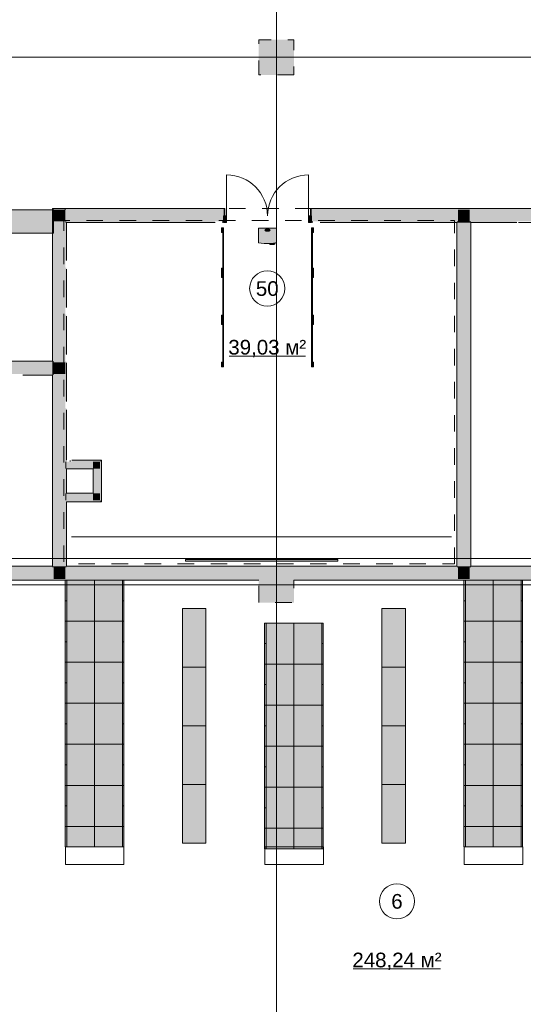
# Model space of a CAD drawing. Header units: millimetres. Extents: x -14761 to 157739, y -22400 to 107990.
# Tile 145 of 256: x 76623 to 85212, y 28848 to 45642. Entities that reach past the tile are written whole.
import ezdxf

# ---------------------------------------------------------------- set-up
doc = ezdxf.new("R2010")
doc.units = ezdxf.units.MM
doc.header["$MEASUREMENT"] = 0
doc.linetypes.add('Штриховая', pattern=[564.444447, 282.222223, -282.222223])
for name, color, linetype in [('Интерьер - конструкции мебели', 7, 'Continuous'), ('Интерьер - Мебель', 7, 'Continuous'), ('Интерьер - Оборудование бань', 7, 'Continuous'), ('Конструктив - Колонны', 7, 'Continuous'), ('Конструктив - Стены Блок 200 нов', 7, 'Continuous'), ('Элемент Модели - Зона', 7, 'Continuous'), ('Элемент Модели - Оси', 7, 'Continuous')]:
    doc.layers.add(name, color=color, linetype=linetype)
doc.styles.add('СГЕНЕРИР_СТИЛЬ_1', font='txt')

# ---------------------------------------------------------------- blocks, each defined once
blk = doc.blocks.new('*X1')
at = {"layer": 'Интерьер - Оборудование бань', "color": 254, "linetype": 'Continuous', "lineweight": 5, "true_color": 0xcccccc}
blk.add_line((80064, 40596), (80085, 40596), dxfattribs=at)
blk = doc.blocks.new('*X2')
at = {"layer": 'Интерьер - Оборудование бань', "color": 254, "linetype": 'Continuous', "lineweight": 5, "true_color": 0xcccccc}
for p, q in [((80064, 41280), (80085, 41280)), ((80064, 41280), (80085, 41280)), ((80064, 41280), (80085, 41280)), ((80064, 41280), (80085, 41280)), ((80064, 41268), (80085, 41268))]:
    blk.add_line(p, q, dxfattribs=at)
blk = doc.blocks.new('*X3')
at = {"layer": 'Интерьер - Оборудование бань', "color": 254, "linetype": 'Continuous', "lineweight": 5, "true_color": 0xcccccc}
for p, q in [((80064, 41376), (80085, 41376)), ((80064, 41376), (80085, 41376)), ((80064, 41376), (80085, 41376)), ((80064, 41376), (80085, 41376)), ((80064, 41364), (80085, 41364))]:
    blk.add_line(p, q, dxfattribs=at)
blk = doc.blocks.new('*X4')
at = {"layer": 'Интерьер - Оборудование бань', "color": 254, "linetype": 'Continuous', "lineweight": 5, "true_color": 0xcccccc}
for p, q in [((80064, 42048), (80085, 42048)), ((80064, 42048), (80085, 42048)), ((80064, 42048), (80085, 42048)), ((80064, 42048), (80085, 42048)), ((80064, 42036), (80085, 42036))]:
    blk.add_line(p, q, dxfattribs=at)
blk = doc.blocks.new('*X5')
at = {"layer": 'Интерьер - Оборудование бань', "color": 254, "linetype": 'Continuous', "lineweight": 5, "true_color": 0xcccccc}
blk.add_line((81615, 40596), (81635, 40596), dxfattribs=at)
blk = doc.blocks.new('*X6')
at = {"layer": 'Интерьер - Оборудование бань', "color": 254, "linetype": 'Continuous', "lineweight": 5, "true_color": 0xcccccc}
for p, q in [((81615, 41280), (81635, 41280)), ((81615, 41280), (81635, 41280)), ((81615, 41280), (81635, 41280)), ((81615, 41280), (81635, 41280)), ((81615, 41268), (81635, 41268))]:
    blk.add_line(p, q, dxfattribs=at)
blk = doc.blocks.new('*X7')
at = {"layer": 'Интерьер - Оборудование бань', "color": 254, "linetype": 'Continuous', "lineweight": 5, "true_color": 0xcccccc}
for p, q in [((81615, 41376), (81635, 41376)), ((81615, 41376), (81635, 41376)), ((81615, 41376), (81635, 41376)), ((81615, 41376), (81635, 41376)), ((81615, 41364), (81635, 41364))]:
    blk.add_line(p, q, dxfattribs=at)
blk = doc.blocks.new('*X8')
at = {"layer": 'Интерьер - Оборудование бань', "color": 254, "linetype": 'Continuous', "lineweight": 5, "true_color": 0xcccccc}
for p, q in [((81615, 42048), (81635, 42048)), ((81615, 42048), (81635, 42048)), ((81615, 42048), (81635, 42048)), ((81615, 42048), (81635, 42048)), ((81615, 42036), (81635, 42036))]:
    blk.add_line(p, q, dxfattribs=at)
blk = doc.blocks.new('*X13')
at = {"layer": 'Интерьер - Оборудование бань', "color": 254, "linetype": 'Continuous', "lineweight": 5, "true_color": 0xcccccc}
for p, q in [((80064, 39744), (80085, 39744)), ((80064, 39744), (80085, 39744)), ((80064, 39744), (80085, 39744)), ((80064, 39744), (80085, 39744)), ((80064, 39732), (80085, 39732))]:
    blk.add_line(p, q, dxfattribs=at)
blk = doc.blocks.new('*X14')
at = {"layer": 'Интерьер - Оборудование бань', "color": 254, "linetype": 'Continuous', "lineweight": 5, "true_color": 0xcccccc}
for p, q in [((80064, 40512), (80085, 40512)), ((80064, 40512), (80085, 40512)), ((80064, 40512), (80085, 40512)), ((80064, 40512), (80085, 40512)), ((80064, 40500), (80085, 40500))]:
    blk.add_line(p, q, dxfattribs=at)
blk = doc.blocks.new('*X15')
at = {"layer": 'Интерьер - Оборудование бань', "color": 254, "linetype": 'Continuous', "lineweight": 5, "true_color": 0xcccccc}
for p, q in [((81615, 39744), (81635, 39744)), ((81615, 39744), (81635, 39744)), ((81615, 39744), (81635, 39744)), ((81615, 39744), (81635, 39744)), ((81615, 39732), (81635, 39732))]:
    blk.add_line(p, q, dxfattribs=at)
blk = doc.blocks.new('*X16')
at = {"layer": 'Интерьер - Оборудование бань', "color": 254, "linetype": 'Continuous', "lineweight": 5, "true_color": 0xcccccc}
for p, q in [((81615, 40512), (81635, 40512)), ((81615, 40512), (81635, 40512)), ((81615, 40512), (81635, 40512)), ((81615, 40512), (81635, 40512)), ((81615, 40500), (81635, 40500))]:
    blk.add_line(p, q, dxfattribs=at)

msp = doc.modelspace()

# ---------------------------------------------------------------- hatches: boundary and pattern name
at = {"layer": 'Интерьер - конструкции мебели', "linetype": 'Continuous', "lineweight": 0, "true_color": 0xe8e8e8}
msp.add_hatch(color=254, dxfattribs=at).paths.add_polyline_path([(77200, 42400), (75600, 42400), (75600, 42000), (77200, 42000)])
at = {"layer": 'Интерьер - Мебель', "linetype": 'Continuous', "lineweight": 0, "true_color": 0xffffff}
for points in [[(77400, 36082), (77400, 35382), (77900, 35382), (77900, 36082)], [(78400, 36082), (77900, 36082), (77900, 35382), (78400, 35382)], [(84200, 36082), (84200, 35382), (84700, 35382), (84700, 36082)], [(85200, 36082), (84700, 36082), (84700, 35382), (85200, 35382)], [(79800, 35598), (79400, 35598), (79400, 34598), (79800, 34598)], [(83200, 35598), (82800, 35598), (82800, 34598), (83200, 34598)], [(77400, 35382), (77400, 34682), (77900, 34682), (77900, 35382)], [(78400, 35382), (77900, 35382), (77900, 34682), (78400, 34682)], [(80800, 35350), (80800, 34650), (81300, 34650), (81300, 35350)], [(81800, 35350), (81300, 35350), (81300, 34650), (81800, 34650)], [(84200, 35382), (84200, 34682), (84700, 34682), (84700, 35382)], [(85200, 35382), (84700, 35382), (84700, 34682), (85200, 34682)], [(77400, 34682), (77400, 33982), (77900, 33982), (77900, 34682)], [(78400, 34682), (77900, 34682), (77900, 33982), (78400, 33982)], [(79800, 34598), (79400, 34598), (79400, 33598), (79800, 33598)], [(80800, 34650), (80800, 33950), (81300, 33950), (81300, 34650)], [(81800, 34650), (81300, 34650), (81300, 33950), (81800, 33950)], [(83200, 34598), (82800, 34598), (82800, 33598), (83200, 33598)], [(84200, 34682), (84200, 33982), (84700, 33982), (84700, 34682)], [(85200, 34682), (84700, 34682), (84700, 33982), (85200, 33982)], [(77400, 33982), (77400, 33282), (77900, 33282), (77900, 33982)], [(78400, 33982), (77900, 33982), (77900, 33282), (78400, 33282)], [(80800, 33950), (80800, 33250), (81300, 33250), (81300, 33950)], [(81800, 33950), (81300, 33950), (81300, 33250), (81800, 33250)], [(84200, 33982), (84200, 33282), (84700, 33282), (84700, 33982)], [(85200, 33982), (84700, 33982), (84700, 33282), (85200, 33282)], [(79800, 33598), (79400, 33598), (79400, 32598), (79800, 32598)], [(83200, 33598), (82800, 33598), (82800, 32598), (83200, 32598)], [(77400, 33282), (77400, 32582), (77900, 32582), (77900, 33282)], [(78400, 33282), (77900, 33282), (77900, 32582), (78400, 32582)], [(84200, 33282), (84200, 32582), (84700, 32582), (84700, 33282)], [(85200, 33282), (84700, 33282), (84700, 32582), (85200, 32582)], [(80800, 33250), (80800, 32550), (81300, 32550), (81300, 33250)], [(81800, 33250), (81300, 33250), (81300, 32550), (81800, 32550)], [(77400, 32582), (77400, 31882), (77900, 31882), (77900, 32582)], [(78400, 32582), (77900, 32582), (77900, 31882), (78400, 31882)], [(79800, 32598), (79400, 32598), (79400, 31598), (79800, 31598)], [(83200, 32598), (82800, 32598), (82800, 31598), (83200, 31598)], [(84200, 32582), (84200, 31882), (84700, 31882), (84700, 32582)], [(85200, 32582), (84700, 32582), (84700, 31882), (85200, 31882)], [(80800, 32550), (80800, 31850), (81300, 31850), (81300, 32550)], [(81800, 32550), (81300, 32550), (81300, 31850), (81800, 31850)], [(77400, 31532), (77900, 31532), (77900, 31882), (77400, 31882)], [(78400, 31532), (78400, 31882), (77900, 31882), (77900, 31532)], [(80800, 31500), (81300, 31500), (81300, 31850), (80800, 31850)], [(81800, 31500), (81800, 31850), (81300, 31850), (81300, 31500)], [(84200, 31532), (84700, 31532), (84700, 31882), (84200, 31882)], [(85200, 31532), (85200, 31882), (84700, 31882), (84700, 31532)]]:
    msp.add_hatch(color=7, dxfattribs=at).paths.add_polyline_path(points)
at = {"layer": 'Интерьер - Оборудование бань', "linetype": 'Continuous', "lineweight": 0, "true_color": 0xe2e0cf}
for points in [[(80064, 42010), (80085, 42010), (80085, 42090), (80064, 42090)], [(81635, 42010), (81635, 42090), (81615, 42090), (81615, 42010)], [(80064, 41322), (80085, 41322), (80085, 41402), (80064, 41402)], [(80064, 41242), (80085, 41242), (80085, 41322), (80064, 41322)], [(81635, 41323), (81635, 41403), (81615, 41403), (81615, 41323)], [(81635, 41242), (81635, 41323), (81615, 41323), (81615, 41242)], [(80064, 40522), (80085, 40522), (80085, 40602), (80064, 40602)], [(80064, 40442), (80085, 40442), (80085, 40522), (80064, 40522)], [(81635, 40523), (81635, 40603), (81615, 40603), (81615, 40523)], [(81635, 40442), (81635, 40523), (81615, 40523), (81615, 40442)], [(80064, 39722), (80085, 39722), (80085, 39802), (80064, 39802)], [(81635, 39723), (81635, 39803), (81615, 39803), (81615, 39723)]]:
    msp.add_hatch(color=254, dxfattribs=at).paths.add_polyline_path(points)
at = {"layer": 'Интерьер - Оборудование бань', "linetype": 'Continuous', "lineweight": 0, "true_color": 0x6b6653}
for points in [[(80100, 41322), (80100, 42090), (80085, 42090), (80085, 41322)], [(80100, 41322), (80100, 42090), (80085, 42090), (80085, 41322)], [(80100, 41322), (80100, 42090), (80085, 42090), (80085, 41322)], [(80100, 41322), (80100, 42090), (80085, 42090), (80085, 41322)], [(80100, 41322), (80100, 42090), (80085, 42090), (80085, 41322)], [(80100, 41322), (80100, 42090), (80085, 42090), (80085, 41322)], [(80100, 41322), (80100, 42090), (80085, 42090), (80085, 41322)], [(80100, 41322), (80100, 42090), (80085, 42090), (80085, 41322)], [(80100, 41322), (80100, 42090), (80085, 42090), (80085, 41322)], [(80100, 41322), (80100, 42090), (80085, 42090), (80085, 41322)], [(80100, 41322), (80100, 42090), (80085, 42090), (80085, 41322)], [(81615, 41323), (81615, 42090), (81600, 42090), (81600, 41323)], [(81615, 41323), (81615, 42090), (81600, 42090), (81600, 41323)], [(81615, 41323), (81615, 42090), (81600, 42090), (81600, 41323)], [(81615, 41323), (81615, 42090), (81600, 42090), (81600, 41323)], [(81615, 41323), (81615, 42090), (81600, 42090), (81600, 41323)], [(81615, 41323), (81615, 42090), (81600, 42090), (81600, 41323)], [(81615, 41323), (81615, 42090), (81600, 42090), (81600, 41323)], [(81615, 41323), (81615, 42090), (81600, 42090), (81600, 41323)], [(81615, 41323), (81615, 42090), (81600, 42090), (81600, 41323)], [(81615, 41323), (81615, 42090), (81600, 42090), (81600, 41323)], [(81615, 41323), (81615, 42090), (81600, 42090), (81600, 41323)], [(80100, 40522), (80100, 41322), (80085, 41322), (80085, 40522)], [(80100, 40522), (80100, 41322), (80085, 41322), (80085, 40522)], [(80100, 40522), (80100, 41322), (80085, 41322), (80085, 40522)], [(80100, 40522), (80100, 41322), (80085, 41322), (80085, 40522)], [(80100, 40522), (80100, 41322), (80085, 41322), (80085, 40522)], [(80100, 40522), (80100, 41322), (80085, 41322), (80085, 40522)], [(80100, 40522), (80100, 41322), (80085, 41322), (80085, 40522)], [(80100, 40522), (80100, 41322), (80085, 41322), (80085, 40522)], [(80100, 40522), (80100, 41322), (80085, 41322), (80085, 40522)], [(80100, 40522), (80100, 41322), (80085, 41322), (80085, 40522)], [(80100, 40522), (80100, 41322), (80085, 41322), (80085, 40522)], [(81615, 40523), (81615, 41323), (81600, 41323), (81600, 40523)], [(81615, 40523), (81615, 41323), (81600, 41323), (81600, 40523)], [(81615, 40523), (81615, 41323), (81600, 41323), (81600, 40523)], [(81615, 40523), (81615, 41323), (81600, 41323), (81600, 40523)], [(81615, 40523), (81615, 41323), (81600, 41323), (81600, 40523)], [(81615, 40523), (81615, 41323), (81600, 41323), (81600, 40523)], [(81615, 40523), (81615, 41323), (81600, 41323), (81600, 40523)], [(81615, 40523), (81615, 41323), (81600, 41323), (81600, 40523)], [(81615, 40523), (81615, 41323), (81600, 41323), (81600, 40523)], [(81615, 40523), (81615, 41323), (81600, 41323), (81600, 40523)], [(81615, 40523), (81615, 41323), (81600, 41323), (81600, 40523)], [(80100, 39722), (80100, 40527), (80085, 40527), (80085, 39722)], [(80100, 39722), (80100, 40522), (80085, 40522), (80085, 39722)], [(80100, 39722), (80100, 40522), (80085, 40522), (80085, 39722)], [(80100, 39722), (80100, 40522), (80085, 40522), (80085, 39722)], [(80100, 39722), (80100, 40522), (80085, 40522), (80085, 39722)], [(80100, 39722), (80100, 40522), (80085, 40522), (80085, 39722)], [(80100, 39722), (80100, 40522), (80085, 40522), (80085, 39722)], [(80100, 39722), (80100, 40522), (80085, 40522), (80085, 39722)], [(80100, 39722), (80100, 40522), (80085, 40522), (80085, 39722)], [(80100, 39722), (80100, 40522), (80085, 40522), (80085, 39722)], [(80100, 39722), (80100, 40522), (80085, 40522), (80085, 39722)], [(81615, 39723), (81615, 40527), (81600, 40527), (81600, 39723)], [(81615, 39723), (81615, 40523), (81600, 40523), (81600, 39723)], [(81615, 39723), (81615, 40523), (81600, 40523), (81600, 39723)], [(81615, 39723), (81615, 40523), (81600, 40523), (81600, 39723)], [(81615, 39723), (81615, 40523), (81600, 40523), (81600, 39723)], [(81615, 39723), (81615, 40523), (81600, 40523), (81600, 39723)], [(81615, 39723), (81615, 40523), (81600, 40523), (81600, 39723)], [(81615, 39723), (81615, 40523), (81600, 40523), (81600, 39723)], [(81615, 39723), (81615, 40523), (81600, 40523), (81600, 39723)], [(81615, 39723), (81615, 40523), (81600, 40523), (81600, 39723)], [(81615, 39723), (81615, 40523), (81600, 40523), (81600, 39723)]]:
    msp.add_hatch(color=251, dxfattribs=at).paths.add_polyline_path(points)
at = {"layer": 'Интерьер - Оборудование бань', "linetype": 'Continuous', "lineweight": 0, "true_color": 0xffffff}
for points in [[(81005, 42087), (80695, 42087), (80695, 41836, 0.05028), (80885, 41824), (80885, 41815), (80893, 41815), (80893, 41806), (80964, 41806), (80964, 41815), (80972, 41815), (80972, 41831, 0.00877), (81005, 41836)], [(79450, 36435), (79450, 36405), (82050, 36405), (82050, 36435)]]:
    msp.add_hatch(color=7, dxfattribs=at).paths.add_polyline_path(points)
at = {"layer": 'Конструктив - Колонны', "linetype": 'Continuous', "lineweight": 0, "true_color": 0x000000}
for points in [[(81300, 45300), (80700, 45300), (80700, 44700), (81300, 44700)], [(80700, 36300), (80700, 36100), (81300, 36100), (81300, 36300)], [(80700, 36100), (80700, 36082), (80700, 36080), (81300, 36080), (81300, 36100)], [(80700, 35700), (81300, 35700), (81300, 36080), (80700, 36080), (80700, 36077)]]:
    msp.add_hatch(color=18, dxfattribs=at).paths.add_polyline_path(points)
at = {"layer": 'Конструктив - Стены Блок 200 нов', "linetype": 'Continuous', "lineweight": 0, "true_color": 0x000000}
for points in [[(77200, 42420), (77180, 42420), (77200, 42400)], [(77180, 42400), (77200, 42400), (77180, 42420)], [(77180, 42400), (77180, 39820), (77200, 39820), (77200, 42400)], [(77200, 42400), (80100, 42400), (80100, 42420), (77200, 42420)], [(77400, 42400), (77200, 42400), (77400, 42200)], [(77200, 42200), (77400, 42200), (77200, 42400)], [(77400, 42400), (77400, 42200), (80100, 42200), (80100, 42295), (80100, 42400)], [(80100, 42420), (80100, 42400), (80100, 42295), (80120, 42295), (80120, 42420)], [(81580, 42420), (81580, 42295), (81600, 42295), (81600, 42400), (81600, 42420)], [(86349, 42420), (81600, 42420), (81600, 42400), (86349, 42400)], [(81600, 42200), (84099, 42200), (84099, 42400), (81600, 42400), (81600, 42295)], [(84099, 42200), (84299, 42200), (84299, 42400), (84099, 42400)], [(84299, 42200), (86349, 42200), (86349, 42370), (86349, 42400), (84299, 42400)], [(77200, 42200), (77200, 39800), (77400, 39800), (77400, 42200)], [(77420, 42200), (77400, 42200), (77420, 42180)], [(77400, 42180), (77420, 42180), (77400, 42200)], [(77400, 42180), (77400, 41532), (77420, 41532), (77420, 42180)], [(77420, 42180), (79955, 42180), (79955, 42200), (77420, 42200)], [(80075, 42180), (80100, 42180), (80100, 42200), (80075, 42200)], [(81625, 42200), (81600, 42200), (81600, 42180), (81625, 42180)], [(81745, 42180), (84079, 42180), (84079, 42200), (81745, 42200)], [(84079, 42180), (84099, 42180), (84099, 42200), (84079, 42200)], [(84079, 42180), (84079, 36320), (84099, 36320), (84099, 42180)], [(84099, 42180), (84299, 42180), (84299, 42200), (84099, 42200)], [(84299, 36320), (84299, 42180), (84099, 42180), (84099, 36320)], [(84299, 42180), (84319, 42180), (84319, 42200), (84299, 42200)], [(84319, 36320), (84319, 42180), (84299, 42180), (84299, 36320)], [(84319, 42180), (85100, 42180), (85100, 42200), (84319, 42200)], [(77400, 41412), (77400, 40732), (77420, 40732), (77420, 41412)], [(77400, 40612), (77400, 39932), (77420, 39932), (77420, 40612)], [(76315, 39800), (77180, 39800), (77180, 39820), (76315, 39820)], [(77180, 39820), (77180, 39800), (77200, 39800), (77200, 39820)], [(77400, 39812), (77400, 39132), (77420, 39132), (77420, 39812)], [(77180, 39800), (76315, 39800), (76315, 39705), (76315, 39600), (77180, 39600)], [(77180, 39800), (77180, 39600), (77200, 39600), (77200, 39800)], [(77200, 39800), (77200, 39600), (77400, 39600), (77400, 39800)], [(76675, 39580), (77180, 39580), (77180, 39600), (76675, 39600)], [(77180, 39600), (77180, 39580), (77200, 39580), (77200, 39600)], [(77180, 39580), (77180, 36320), (77200, 36320), (77200, 39580)], [(77200, 39600), (77200, 36320), (77400, 36320), (77400, 39600)], [(77400, 39012), (77400, 38102), (77420, 38102), (77420, 39012)], [(77400, 38102), (77400, 37982), (77420, 37982), (77420, 38102)], [(77400, 37982), (77400, 37564), (77420, 37564), (77420, 37982)], [(77425, 38107), (77420, 38107), (77420, 38102), (77425, 38102)], [(77875, 38102), (77420, 38102), (77420, 37982), (77875, 37982)], [(77495, 38118), (77475, 38118), (77475, 38107), (77495, 38107)], [(77495, 38107), (77475, 38107), (77475, 38102), (77495, 38102)], [(78000, 38118), (77510, 38118), (77510, 38107), (78000, 38107)], [(77510, 38107), (77510, 38102), (77995, 38102), (77995, 38107)], [(77875, 38102), (77875, 37982), (77995, 38102)], [(77875, 37982), (77995, 37982), (77995, 38102)], [(77995, 37982), (77875, 37982), (77875, 37564), (77995, 37564)], [(77995, 38107), (77995, 38102), (78000, 38107)], [(77995, 38102), (78000, 38102), (78000, 38107)], [(78000, 37444), (78000, 38102), (77995, 38102), (77995, 37444)], [(78000, 38118), (78000, 38107), (78011, 38118)], [(78000, 38107), (78011, 38107), (78011, 38118)], [(78011, 38107), (78000, 38107), (78000, 37439), (78011, 37439)], [(77400, 37564), (77400, 37444), (77420, 37444), (77420, 37564)], [(77875, 37564), (77420, 37564), (77420, 37444), (77875, 37444)], [(77995, 37564), (77875, 37564), (77995, 37444)], [(77875, 37564), (77875, 37444), (77995, 37444)], [(77400, 37444), (77400, 36320), (77420, 36320), (77420, 37444)], [(77995, 37444), (77420, 37444), (77420, 37439), (77995, 37439)], [(78000, 37439), (77420, 37439), (77420, 37428), (78000, 37428)], [(78000, 37444), (77995, 37444), (78000, 37439)], [(77995, 37444), (77995, 37439), (78000, 37439)], [(78011, 37439), (78000, 37439), (78011, 37428)], [(78000, 37439), (78000, 37428), (78011, 37428)], [(75000, 36100), (77200, 36100), (77200, 36300), (75000, 36300)], [(75020, 36300), (77180, 36300), (77180, 36320), (75020, 36320)], [(77180, 36300), (77200, 36300), (77200, 36320), (77180, 36320)], [(77200, 36300), (77400, 36300), (77400, 36320), (77200, 36320)], [(77200, 36100), (77400, 36100), (77400, 36300), (77200, 36300)], [(77400, 36300), (77420, 36300), (77420, 36320), (77400, 36320)], [(77400, 36300), (77400, 36100), (80700, 36100), (80700, 36300)], [(77420, 36300), (84079, 36300), (84079, 36320), (77420, 36320)], [(81300, 36300), (81300, 36100), (84099, 36100), (84099, 36300)], [(84079, 36300), (84099, 36300), (84099, 36320), (84079, 36320)], [(84099, 36300), (84299, 36300), (84299, 36320), (84099, 36320)], [(84099, 36100), (84299, 36100), (84299, 36300), (84099, 36300)], [(84299, 36300), (84319, 36300), (84319, 36320), (84299, 36320)], [(84299, 36100), (89350, 36100), (89350, 36300), (84299, 36300)], [(84319, 36300), (89729, 36300), (89729, 36320), (84319, 36320)], [(72300, 36080), (80700, 36080), (80700, 36100), (72300, 36100)], [(81300, 36080), (89350, 36080), (89350, 36100), (81300, 36100)]]:
    msp.add_hatch(color=18, dxfattribs=at).paths.add_polyline_path(points)
at = {"layer": 'Конструктив - Стены Блок 200 нов', "linetype": 'Continuous', "lineweight": 0, "true_color": 0x7f7f7f}
for points in [[(80100, 42295), (80100, 42180), (80150, 42180), (80150, 42295)], [(81600, 42180), (81600, 42295), (81550, 42295), (81550, 42180)]]:
    msp.add_hatch(color=8, dxfattribs=at).paths.add_polyline_path(points)
at = {"layer": 'Конструктив - Стены Блок 200 нов', "linetype": 'Continuous', "lineweight": 0, "true_color": 0x353535}
for points in [[(77495, 38127), (77475, 38127), (77475, 38118), (77495, 38118)], [(78011, 38127), (77510, 38127), (77510, 38118), (78011, 38118)], [(78011, 38127), (78011, 38118), (78020, 38127)], [(78011, 38118), (78020, 38118), (78020, 38127)], [(78020, 38118), (78011, 38118), (78011, 37428), (78020, 37428)], [(78011, 37428), (77420, 37428), (77420, 37419), (78011, 37419)], [(78020, 37428), (78011, 37428), (78020, 37419)], [(78011, 37428), (78011, 37419), (78020, 37419)]]:
    msp.add_hatch(color=250, dxfattribs=at).paths.add_polyline_path(points)

# ---------------------------------------------------------------- linework, layer by layer
at = {"color": 7, "linetype": 'Continuous', "lineweight": 15}
msp.add_line((77505, 36820), (83986, 36820), dxfattribs=at)
at = {"layer": 'Интерьер - конструкции мебели', "color": 7, "linetype": 'Continuous', "lineweight": 15, "flags": 128}
msp.add_lwpolyline([(77200, 42400), (75600, 42400), (75600, 42000), (77200, 42000)], close=True, dxfattribs=at)
at = {"layer": 'Интерьер - Мебель', "color": 7, "linetype": 'Continuous', "lineweight": 15}
for p, q in [((77400, 36082), (77425, 36082)), ((77425, 36082), (77425, 35382)), ((78375, 36082), (78375, 35382)), ((78400, 36082), (78375, 36082)), ((84200, 36082), (84225, 36082)), ((84225, 36082), (84225, 35382)), ((85175, 36082), (85175, 35382)), ((85200, 36082), (85175, 36082)), ((77400, 35732), (77425, 35732)), ((78400, 35732), (78375, 35732)), ((84200, 35732), (84225, 35732)), ((85200, 35732), (85175, 35732)), ((77400, 35382), (77425, 35382)), ((77425, 35382), (77425, 34682)), ((78375, 35382), (78375, 34682)), ((78400, 35382), (78375, 35382)), ((80800, 35350), (80825, 35350)), ((80825, 35350), (80825, 34650)), ((81775, 35350), (81775, 34650)), ((81800, 35350), (81775, 35350)), ((84200, 35382), (84225, 35382)), ((84225, 35382), (84225, 34682)), ((85175, 35382), (85175, 34682)), ((85200, 35382), (85175, 35382)), ((77400, 35032), (77425, 35032)), ((78400, 35032), (78375, 35032)), ((80800, 35000), (80825, 35000)), ((81800, 35000), (81775, 35000)), ((84200, 35032), (84225, 35032)), ((85200, 35032), (85175, 35032)), ((77400, 34682), (77425, 34682)), ((77425, 34682), (77425, 33982)), ((78375, 34682), (78375, 33982)), ((78400, 34682), (78375, 34682)), ((80800, 34650), (80825, 34650)), ((80825, 34650), (80825, 33950)), ((81775, 34650), (81775, 33950)), ((81800, 34650), (81775, 34650)), ((84200, 34682), (84225, 34682)), ((84225, 34682), (84225, 33982)), ((85175, 34682), (85175, 33982)), ((85200, 34682), (85175, 34682)), ((77400, 34332), (77425, 34332)), ((78400, 34332), (78375, 34332)), ((80800, 34300), (80825, 34300)), ((81800, 34300), (81775, 34300)), ((84200, 34332), (84225, 34332)), ((85200, 34332), (85175, 34332)), ((77400, 33982), (77425, 33982)), ((77425, 33982), (77425, 33282)), ((78375, 33982), (78375, 33282)), ((78400, 33982), (78375, 33982)), ((80800, 33950), (80825, 33950)), ((80825, 33950), (80825, 33250)), ((81775, 33950), (81775, 33250)), ((81800, 33950), (81775, 33950)), ((84200, 33982), (84225, 33982)), ((84225, 33982), (84225, 33282)), ((85175, 33982), (85175, 33282)), ((85200, 33982), (85175, 33982)), ((77400, 33632), (77425, 33632)), ((78400, 33632), (78375, 33632)), ((80800, 33600), (80825, 33600)), ((81800, 33600), (81775, 33600)), ((84200, 33632), (84225, 33632)), ((85200, 33632), (85175, 33632)), ((77400, 33282), (77425, 33282)), ((77425, 33282), (77425, 32582)), ((78375, 33282), (78375, 32582)), ((78400, 33282), (78375, 33282)), ((84200, 33282), (84225, 33282)), ((84225, 33282), (84225, 32582)), ((85175, 33282), (85175, 32582)), ((85200, 33282), (85175, 33282)), ((80800, 33250), (80825, 33250)), ((80825, 33250), (80825, 32550)), ((81775, 33250), (81775, 32550)), ((81800, 33250), (81775, 33250)), ((77400, 32932), (77425, 32932)), ((78400, 32932), (78375, 32932)), ((84200, 32932), (84225, 32932)), ((85200, 32932), (85175, 32932)), ((80800, 32900), (80825, 32900)), ((81800, 32900), (81775, 32900)), ((77400, 32582), (77425, 32582)), ((77425, 32582), (77425, 31882)), ((78375, 32582), (78375, 31882)), ((78400, 32582), (78375, 32582)), ((84200, 32582), (84225, 32582)), ((84225, 32582), (84225, 31882)), ((85175, 32582), (85175, 31882)), ((85200, 32582), (85175, 32582)), ((80800, 32550), (80825, 32550)), ((80825, 32550), (80825, 31850)), ((81775, 32550), (81775, 31850)), ((81800, 32550), (81775, 32550)), ((77400, 32232), (77425, 32232)), ((78400, 32232), (78375, 32232)), ((80800, 32200), (80825, 32200)), ((81800, 32200), (81775, 32200)), ((84200, 32232), (84225, 32232)), ((85200, 32232), (85175, 32232)), ((77425, 31532), (77425, 31882)), ((78375, 31532), (78375, 31882)), ((80825, 31500), (80825, 31850)), ((81775, 31500), (81775, 31850)), ((84225, 31532), (84225, 31882)), ((85175, 31532), (85175, 31882)), ((77400, 31532), (77425, 31532)), ((78402, 31532), (77402, 31532)), ((77402, 31532), (77402, 31232)), ((78400, 31532), (78375, 31532)), ((78402, 31232), (78402, 31532)), ((80800, 31500), (80825, 31500)), ((81803, 31532), (80803, 31532)), ((80803, 31532), (80803, 31232)), ((81800, 31500), (81775, 31500)), ((81803, 31232), (81803, 31532)), ((84200, 31532), (84225, 31532)), ((85203, 31532), (84203, 31532)), ((84203, 31532), (84203, 31232)), ((85200, 31532), (85175, 31532)), ((85203, 31232), (85203, 31532)), ((77402, 31232), (78402, 31232)), ((80803, 31232), (81803, 31232)), ((84203, 31232), (85203, 31232))]:
    msp.add_line(p, q, dxfattribs=at)
at = {"layer": 'Интерьер - Мебель', "color": 7, "linetype": 'Continuous', "lineweight": 15, "flags": 128}
for points in [[(77400, 36082), (77400, 35382), (77900, 35382), (77900, 36082)], [(78400, 36082), (78400, 35382), (77900, 35382), (77900, 36082)], [(84200, 36082), (84200, 35382), (84700, 35382), (84700, 36082)], [(85200, 36082), (85200, 35382), (84700, 35382), (84700, 36082)], [(79800, 35598), (79800, 34598), (79400, 34598), (79400, 35598)], [(83200, 35598), (83200, 34598), (82800, 34598), (82800, 35598)], [(77400, 35382), (77400, 34682), (77900, 34682), (77900, 35382)], [(78400, 35382), (78400, 34682), (77900, 34682), (77900, 35382)], [(80800, 35350), (80800, 34650), (81300, 34650), (81300, 35350)], [(81800, 35350), (81800, 34650), (81300, 34650), (81300, 35350)], [(84200, 35382), (84200, 34682), (84700, 34682), (84700, 35382)], [(85200, 35382), (85200, 34682), (84700, 34682), (84700, 35382)], [(77400, 34682), (77400, 33982), (77900, 33982), (77900, 34682)], [(78400, 34682), (78400, 33982), (77900, 33982), (77900, 34682)], [(79800, 34598), (79800, 33598), (79400, 33598), (79400, 34598)], [(80800, 34650), (80800, 33950), (81300, 33950), (81300, 34650)], [(81800, 34650), (81800, 33950), (81300, 33950), (81300, 34650)], [(83200, 34598), (83200, 33598), (82800, 33598), (82800, 34598)], [(84200, 34682), (84200, 33982), (84700, 33982), (84700, 34682)], [(85200, 34682), (85200, 33982), (84700, 33982), (84700, 34682)], [(77400, 33982), (77400, 33282), (77900, 33282), (77900, 33982)], [(78400, 33982), (78400, 33282), (77900, 33282), (77900, 33982)], [(80800, 33950), (80800, 33250), (81300, 33250), (81300, 33950)], [(81800, 33950), (81800, 33250), (81300, 33250), (81300, 33950)], [(84200, 33982), (84200, 33282), (84700, 33282), (84700, 33982)], [(85200, 33982), (85200, 33282), (84700, 33282), (84700, 33982)], [(79800, 33598), (79800, 32598), (79400, 32598), (79400, 33598)], [(83200, 33598), (83200, 32598), (82800, 32598), (82800, 33598)], [(77400, 33282), (77400, 32582), (77900, 32582), (77900, 33282)], [(78400, 33282), (78400, 32582), (77900, 32582), (77900, 33282)], [(84200, 33282), (84200, 32582), (84700, 32582), (84700, 33282)], [(85200, 33282), (85200, 32582), (84700, 32582), (84700, 33282)], [(80800, 33250), (80800, 32550), (81300, 32550), (81300, 33250)], [(81800, 33250), (81800, 32550), (81300, 32550), (81300, 33250)], [(77400, 32582), (77400, 31882), (77900, 31882), (77900, 32582)], [(78400, 32582), (78400, 31882), (77900, 31882), (77900, 32582)], [(79800, 32598), (79800, 31598), (79400, 31598), (79400, 32598)], [(83200, 32598), (83200, 31598), (82800, 31598), (82800, 32598)], [(84200, 32582), (84200, 31882), (84700, 31882), (84700, 32582)], [(85200, 32582), (85200, 31882), (84700, 31882), (84700, 32582)], [(80800, 32550), (80800, 31850), (81300, 31850), (81300, 32550)], [(81800, 32550), (81800, 31850), (81300, 31850), (81300, 32550)], [(77400, 31532), (77400, 31882), (77900, 31882), (77900, 31532)], [(78400, 31532), (78400, 31882), (77900, 31882), (77900, 31532)], [(80800, 31500), (80800, 31850), (81300, 31850), (81300, 31500)], [(81800, 31500), (81800, 31850), (81300, 31850), (81300, 31500)], [(84200, 31532), (84200, 31882), (84700, 31882), (84700, 31532)], [(85200, 31532), (85200, 31882), (84700, 31882), (84700, 31532)]]:
    msp.add_lwpolyline(points, close=True, dxfattribs=at)
at = {"layer": 'Интерьер - Оборудование бань', "color": 7, "linetype": 'Continuous', "lineweight": 15}
for p, q in [((80879, 42067), (80821, 42067)), ((80821, 42036), (80879, 42036)), ((80857, 42061), (80842, 42061)), ((80842, 42061), (80842, 42054)), ((80842, 42054), (80857, 42054)), ((80857, 42048), (80842, 42048)), ((80842, 42048), (80842, 42042)), ((80842, 42042), (80857, 42042)), ((80857, 42054), (80857, 42061)), ((80857, 42042), (80857, 42048)), ((80964, 41815), (80893, 41815))]:
    msp.add_line(p, q, dxfattribs=at)
at = {"layer": 'Интерьер - Оборудование бань', "color": 7, "linetype": 'Continuous', "lineweight": 15, "flags": 128}
for points in [[(80064, 42010), (80085, 42010), (80085, 42090), (80064, 42090)], [(81635, 42010), (81615, 42010), (81615, 42090), (81635, 42090)], [(80064, 41322), (80085, 41322), (80085, 41402), (80064, 41402)], [(80064, 41242), (80085, 41242), (80085, 41322), (80064, 41322)], [(81635, 41323), (81615, 41323), (81615, 41403), (81635, 41403)], [(81635, 41242), (81615, 41242), (81615, 41323), (81635, 41323)], [(80064, 40522), (80085, 40522), (80085, 40602), (80064, 40602)], [(80064, 40442), (80085, 40442), (80085, 40522), (80064, 40522)], [(81635, 40523), (81615, 40523), (81615, 40603), (81635, 40603)], [(81635, 40442), (81615, 40442), (81615, 40523), (81635, 40523)], [(80064, 39722), (80085, 39722), (80085, 39802), (80064, 39802)], [(81635, 39723), (81615, 39723), (81615, 39803), (81635, 39803)], [(79450, 36435), (82050, 36435), (82050, 36405), (79450, 36405)]]:
    msp.add_lwpolyline(points, close=True, dxfattribs=at)
for points in [[(80100, 42090), (80085, 42090)], [(80085, 42090), (80085, 41322)], [(80100, 42090), (80085, 42090)], [(80085, 42090), (80085, 41322)], [(80100, 42090), (80085, 42090)], [(80085, 42090), (80085, 41322)], [(80100, 42090), (80085, 42090)], [(80085, 42090), (80085, 41322)], [(80100, 42090), (80085, 42090)], [(80085, 42090), (80085, 41322)], [(80100, 42090), (80085, 42090)], [(80085, 42090), (80085, 41322)], [(80100, 42090), (80085, 42090)], [(80085, 42090), (80085, 41322)], [(80100, 42090), (80085, 42090)], [(80085, 42090), (80085, 41322)], [(80100, 42090), (80085, 42090)], [(80085, 42090), (80085, 41322)], [(80100, 42090), (80085, 42090)], [(80085, 42090), (80085, 41322)], [(80100, 42090), (80085, 42090)], [(80085, 42090), (80085, 41322)], [(80100, 41322), (80100, 42090)], [(80100, 41322), (80100, 42090)], [(80100, 41322), (80100, 42090)], [(80100, 41322), (80100, 42090)], [(80100, 41322), (80100, 42090)], [(80100, 41322), (80100, 42090)], [(80100, 41322), (80100, 42090)], [(80100, 41322), (80100, 42090)], [(80100, 41322), (80100, 42090)], [(80100, 41322), (80100, 42090)], [(80100, 41322), (80100, 42090)], [(81615, 42090), (81600, 42090)], [(81600, 42090), (81600, 41323)], [(81615, 42090), (81600, 42090)], [(81600, 42090), (81600, 41323)], [(81615, 42090), (81600, 42090)], [(81600, 42090), (81600, 41323)], [(81615, 42090), (81600, 42090)], [(81600, 42090), (81600, 41323)], [(81615, 42090), (81600, 42090)], [(81600, 42090), (81600, 41323)], [(81615, 42090), (81600, 42090)], [(81600, 42090), (81600, 41323)], [(81615, 42090), (81600, 42090)], [(81600, 42090), (81600, 41323)], [(81615, 42090), (81600, 42090)], [(81600, 42090), (81600, 41323)], [(81615, 42090), (81600, 42090)], [(81600, 42090), (81600, 41323)], [(81615, 42090), (81600, 42090)], [(81600, 42090), (81600, 41323)], [(81615, 42090), (81600, 42090)], [(81600, 42090), (81600, 41323)], [(81615, 41323), (81615, 42090)], [(81615, 41323), (81615, 42090)], [(81615, 41323), (81615, 42090)], [(81615, 41323), (81615, 42090)], [(81615, 41323), (81615, 42090)], [(81615, 41323), (81615, 42090)], [(81615, 41323), (81615, 42090)], [(81615, 41323), (81615, 42090)], [(81615, 41323), (81615, 42090)], [(81615, 41323), (81615, 42090)], [(81615, 41323), (81615, 42090)], [(80100, 41322), (80085, 41322)], [(80085, 41322), (80085, 40522)], [(80085, 41322), (80100, 41322)], [(80085, 41322), (80100, 41322)], [(80085, 41322), (80100, 41322)], [(80085, 41322), (80100, 41322)], [(80085, 41322), (80100, 41322)], [(80085, 41322), (80100, 41322)], [(80085, 41322), (80100, 41322)], [(80085, 41322), (80100, 41322)], [(80085, 41322), (80100, 41322)], [(80085, 41322), (80100, 41322)], [(80085, 41322), (80100, 41322)], [(80100, 41322), (80085, 41322)], [(80085, 41322), (80085, 40522)], [(80100, 41322), (80085, 41322)], [(80085, 41322), (80085, 40522)], [(80100, 41322), (80085, 41322)], [(80085, 41322), (80085, 40522)], [(80100, 41322), (80085, 41322)], [(80085, 41322), (80085, 40522)], [(80100, 41322), (80085, 41322)], [(80085, 41322), (80085, 40522)], [(80100, 41322), (80085, 41322)], [(80085, 41322), (80085, 40522)], [(80100, 41322), (80085, 41322)], [(80085, 41322), (80085, 40522)], [(80100, 41322), (80085, 41322)], [(80085, 41322), (80085, 40522)], [(80100, 41322), (80085, 41322)], [(80085, 41322), (80085, 40522)], [(80100, 41322), (80085, 41322)], [(80085, 41322), (80085, 40522)], [(80100, 40522), (80100, 41322)], [(80100, 40522), (80100, 41322)], [(80100, 40522), (80100, 41322)], [(80100, 40522), (80100, 41322)], [(80100, 40522), (80100, 41322)], [(80100, 40522), (80100, 41322)], [(80100, 40522), (80100, 41322)], [(80100, 40522), (80100, 41322)], [(80100, 40522), (80100, 41322)], [(80100, 40522), (80100, 41322)], [(80100, 40522), (80100, 41322)], [(81615, 41323), (81600, 41323)], [(81600, 41323), (81600, 40523)], [(81600, 41323), (81615, 41323)], [(81600, 41323), (81615, 41323)], [(81600, 41323), (81615, 41323)], [(81600, 41323), (81615, 41323)], [(81600, 41323), (81615, 41323)], [(81600, 41323), (81615, 41323)], [(81600, 41323), (81615, 41323)], [(81600, 41323), (81615, 41323)], [(81600, 41323), (81615, 41323)], [(81600, 41323), (81615, 41323)], [(81600, 41323), (81615, 41323)], [(81615, 41323), (81600, 41323)], [(81600, 41323), (81600, 40523)], [(81615, 41323), (81600, 41323)], [(81600, 41323), (81600, 40523)], [(81615, 41323), (81600, 41323)], [(81600, 41323), (81600, 40523)], [(81615, 41323), (81600, 41323)], [(81600, 41323), (81600, 40523)], [(81615, 41323), (81600, 41323)], [(81600, 41323), (81600, 40523)], [(81615, 41323), (81600, 41323)], [(81600, 41323), (81600, 40523)], [(81615, 41323), (81600, 41323)], [(81600, 41323), (81600, 40523)], [(81615, 41323), (81600, 41323)], [(81600, 41323), (81600, 40523)], [(81615, 41323), (81600, 41323)], [(81600, 41323), (81600, 40523)], [(81615, 41323), (81600, 41323)], [(81600, 41323), (81600, 40523)], [(81615, 40523), (81615, 41323)], [(81615, 40523), (81615, 41323)], [(81615, 40523), (81615, 41323)], [(81615, 40523), (81615, 41323)], [(81615, 40523), (81615, 41323)], [(81615, 40523), (81615, 41323)], [(81615, 40523), (81615, 41323)], [(81615, 40523), (81615, 41323)], [(81615, 40523), (81615, 41323)], [(81615, 40523), (81615, 41323)], [(81615, 40523), (81615, 41323)], [(80100, 40527), (80085, 40527)], [(80085, 40527), (80085, 39722)], [(80085, 40522), (80100, 40522)], [(80085, 40522), (80100, 40522)], [(80085, 40522), (80100, 40522)], [(80085, 40522), (80100, 40522)], [(80085, 40522), (80100, 40522)], [(80085, 40522), (80100, 40522)], [(80085, 40522), (80100, 40522)], [(80085, 40522), (80100, 40522)], [(80085, 40522), (80100, 40522)], [(80085, 40522), (80100, 40522)], [(80085, 40522), (80100, 40522)], [(80100, 40522), (80085, 40522)], [(80085, 40522), (80085, 39722)], [(80100, 40522), (80085, 40522)], [(80085, 40522), (80085, 39722)], [(80100, 40522), (80085, 40522)], [(80085, 40522), (80085, 39722)], [(80100, 40522), (80085, 40522)], [(80085, 40522), (80085, 39722)], [(80100, 40522), (80085, 40522)], [(80085, 40522), (80085, 39722)], [(80100, 40522), (80085, 40522)], [(80085, 40522), (80085, 39722)], [(80100, 40522), (80085, 40522)], [(80085, 40522), (80085, 39722)], [(80100, 40522), (80085, 40522)], [(80085, 40522), (80085, 39722)], [(80100, 40522), (80085, 40522)], [(80085, 40522), (80085, 39722)], [(80100, 40522), (80085, 40522)], [(80085, 40522), (80085, 39722)], [(80100, 39722), (80100, 40527)], [(80100, 39722), (80100, 40522)], [(80100, 39722), (80100, 40522)], [(80100, 39722), (80100, 40522)], [(80100, 39722), (80100, 40522)], [(80100, 39722), (80100, 40522)], [(80100, 39722), (80100, 40522)], [(80100, 39722), (80100, 40522)], [(80100, 39722), (80100, 40522)], [(80100, 39722), (80100, 40522)], [(80100, 39722), (80100, 40522)], [(81615, 40527), (81600, 40527)], [(81600, 40527), (81600, 39723)], [(81600, 40523), (81615, 40523)], [(81600, 40523), (81615, 40523)], [(81600, 40523), (81615, 40523)], [(81600, 40523), (81615, 40523)], [(81600, 40523), (81615, 40523)], [(81600, 40523), (81615, 40523)], [(81600, 40523), (81615, 40523)], [(81600, 40523), (81615, 40523)], [(81600, 40523), (81615, 40523)], [(81600, 40523), (81615, 40523)], [(81600, 40523), (81615, 40523)], [(81615, 40523), (81600, 40523)], [(81600, 40523), (81600, 39723)], [(81615, 40523), (81600, 40523)], [(81600, 40523), (81600, 39723)], [(81615, 40523), (81600, 40523)], [(81600, 40523), (81600, 39723)], [(81615, 40523), (81600, 40523)], [(81600, 40523), (81600, 39723)], [(81615, 40523), (81600, 40523)], [(81600, 40523), (81600, 39723)], [(81615, 40523), (81600, 40523)], [(81600, 40523), (81600, 39723)], [(81615, 40523), (81600, 40523)], [(81600, 40523), (81600, 39723)], [(81615, 40523), (81600, 40523)], [(81600, 40523), (81600, 39723)], [(81615, 40523), (81600, 40523)], [(81600, 40523), (81600, 39723)], [(81615, 40523), (81600, 40523)], [(81600, 40523), (81600, 39723)], [(81615, 39723), (81615, 40527)], [(81615, 39723), (81615, 40523)], [(81615, 39723), (81615, 40523)], [(81615, 39723), (81615, 40523)], [(81615, 39723), (81615, 40523)], [(81615, 39723), (81615, 40523)], [(81615, 39723), (81615, 40523)], [(81615, 39723), (81615, 40523)], [(81615, 39723), (81615, 40523)], [(81615, 39723), (81615, 40523)], [(81615, 39723), (81615, 40523)], [(80085, 39722), (80100, 39722)], [(80085, 39722), (80100, 39722)], [(80085, 39722), (80100, 39722)], [(80085, 39722), (80100, 39722)], [(80085, 39722), (80100, 39722)], [(80085, 39722), (80100, 39722)], [(80085, 39722), (80100, 39722)], [(80085, 39722), (80100, 39722)], [(80085, 39722), (80100, 39722)], [(80085, 39722), (80100, 39722)], [(80085, 39722), (80100, 39722)], [(81600, 39723), (81615, 39723)], [(81600, 39723), (81615, 39723)], [(81600, 39723), (81615, 39723)], [(81600, 39723), (81615, 39723)], [(81600, 39723), (81615, 39723)], [(81600, 39723), (81615, 39723)], [(81600, 39723), (81615, 39723)], [(81600, 39723), (81615, 39723)], [(81600, 39723), (81615, 39723)], [(81600, 39723), (81615, 39723)], [(81600, 39723), (81615, 39723)]]:
    msp.add_lwpolyline(points, dxfattribs=at)
msp.add_lwpolyline([(81005, 42087), (80695, 42087), (80695, 41836, 0.05028), (80885, 41824), (80885, 41815), (80893, 41815), (80893, 41806), (80964, 41806), (80964, 41815), (80972, 41815), (80972, 41831, 0.00877), (81005, 41836)], format="xyb", close=True, dxfattribs=at)
at = {"layer": 'Интерьер - Оборудование бань', "color": 7, "linetype": 'Continuous', "lineweight": 15}
for centre, radius in [((80821, 42051), 10), ((80879, 42051), 7)]:
    msp.add_circle(centre, radius, dxfattribs=at)
for centre, radius, start, end in [((80821, 42051), 15.2, 90, 270), ((80879, 42051), 15.1, 270, 90), ((80850, 42774), 951, 272.1418, 277.3619)]:
    msp.add_arc(centre, radius, start, end, dxfattribs=at)
at = {"layer": 'Конструктив - Колонны', "color": 7, "linetype": 'Continuous', "lineweight": 15}
for p, q in [((81000, 45080), (81000, 45380)), ((80920, 45000), (80620, 45000)), ((81000, 44920), (81000, 44620)), ((81080, 45000), (81380, 45000)), ((81000, 36080), (81000, 36380)), ((80920, 36000), (80620, 36000)), ((81080, 36000), (81380, 36000)), ((81000, 35920), (81000, 35620))]:
    msp.add_line(p, q, dxfattribs=at)
for p in [(81000, 45000), (81000, 36000)]:
    msp.add_point(p, dxfattribs=at)
at = {"layer": 'Конструктив - Стены Блок 200 нов', "color": 7, "linetype": 'Continuous', "lineweight": 15}
for p, q in [((80150, 42295), (80150, 42995)), ((81550, 42295), (81550, 42995)), ((80100, 42420), (80120, 42420)), ((80100, 42420), (80120, 42420)), ((80120, 42295), (80120, 42420)), ((80120, 42295), (80120, 42420)), ((81580, 42295), (81580, 42420)), ((81600, 42420), (81580, 42420)), ((81600, 42420), (81580, 42420)), ((81580, 42295), (81580, 42420)), ((80100, 42200), (80100, 42295)), ((80100, 42295), (80150, 42295)), ((80100, 42180), (80100, 42295)), ((80100, 42200), (80100, 42295)), ((80100, 42200), (80100, 42295)), ((80100, 42180), (80100, 42200)), ((80100, 42180), (80100, 42200)), ((80100, 42180), (80100, 42200)), ((80150, 42180), (80100, 42180)), ((80150, 42295), (80150, 42180)), ((81550, 42180), (81550, 42295)), ((81550, 42295), (81600, 42295)), ((81600, 42180), (81550, 42180)), ((81600, 42200), (81600, 42295)), ((81600, 42295), (81600, 42180)), ((81600, 42200), (81600, 42295)), ((81600, 42200), (81600, 42295)), ((81600, 42180), (81600, 42200)), ((81600, 42180), (81600, 42200)), ((81600, 42180), (81600, 42200))]:
    msp.add_line(p, q, dxfattribs=at)
at = {"layer": 'Конструктив - Стены Блок 200 нов', "color": 7, "linetype": 'Continuous', "lineweight": 15, "flags": 128}
for points in [[(77180, 42420), (77200, 42420)], [(77180, 42420), (77180, 39820)], [(80100, 42420), (77200, 42420)], [(86349, 42420), (81600, 42420)], [(77420, 41532), (77420, 42180)], [(77420, 42180), (79955, 42180)], [(81745, 42180), (84079, 42180)], [(84079, 42180), (84079, 36320)], [(84319, 36320), (84319, 42180)], [(84319, 42180), (85100, 42180)], [(77420, 40732), (77420, 41387)], [(77420, 39932), (77420, 40587)], [(77180, 39820), (76315, 39820)], [(77420, 39132), (77420, 39787)], [(76675, 39580), (77180, 39580)], [(77180, 39580), (77180, 36320)], [(77420, 38127), (77420, 38987)], [(78011, 38127), (77510, 38127)], [(78020, 38127), (78011, 38127)], [(78020, 37428), (78020, 38127)], [(77420, 37564), (77420, 37982)], [(77420, 37982), (77875, 37982)], [(77875, 37982), (77875, 37564)], [(77875, 37564), (77420, 37564)], [(77420, 36320), (77420, 37419)], [(77420, 37419), (78020, 37419)], [(78020, 37419), (78020, 37428)], [(77180, 36320), (75020, 36320)], [(84079, 36320), (77420, 36320)], [(89729, 36320), (84319, 36320)], [(72300, 36080), (80700, 36080)], [(81300, 36080), (89350, 36080)]]:
    msp.add_lwpolyline(points, dxfattribs=at)
at = {"layer": 'Конструктив - Стены Блок 200 нов', "color": 7, "linetype": 'Continuous', "lineweight": 15}
for centre, start, end in [((80150, 42295), 0, 90), ((81550, 42295), 90, 180)]:
    msp.add_arc(centre, 700, start, end, dxfattribs=at)
at = {"layer": 'Элемент Модели - Зона', "color": 7, "linetype": 'Continuous', "lineweight": 15}
for p, q in [((80195, 39903), (81495, 39903)), ((82312, 29450), (83802, 29450))]:
    msp.add_line(p, q, dxfattribs=at)
at = {"layer": 'Элемент Модели - Зона', "color": 7, "linetype": 'Штриховая', "lineweight": 15, "flags": 128}
for points in [[(36150, 44957), (36110, 44957), (36110, 36320), (41880, 36320), (41880, 39142), (45143, 42405), (45157, 42391), (45157, 42420), (63300, 42420), (63300, 42400), (77400, 42400), (77400, 42420), (114081, 42420), (117317, 39177), (117320, 38842), (117320, 36305), (117360, 36305), (117360, 34300), (117120, 34300), (117120, 35700), (116700, 35700), (116700, 36100), (108300, 36100), (108300, 35700), (107700, 35700), (107700, 36100), (99320, 36100), (99320, 26970), (107700, 26970), (107700, 27650), (108300, 27650), (108300, 26460), (112380, 26460), (112380, 27370), (112500, 27370), (112500, 21180), (117120, 21180), (117120, 26250), (116650, 26250), (116650, 27750), (117120, 27750), (117120, 32800), (117360, 32800), (117360, 20150), (117120, 20150), (117120, 20940), (99320, 20940), (99320, 14650), (117120, 14650), (117120, 17700), (116700, 17700), (116700, 18326), (117120, 18326), (117120, 18650), (117360, 18650), (117360, 18320), (120850, 18320), (120850, 37205), (120239, 37205), (120239, 45000), (125700, 45000), (125700, 45300), (126300, 45300), (126300, 45000), (141025, 45000), (141025, 45100), (140125, 45100), (140125, 47500), (132700, 47500), (132700, 53680), (130530, 53680), (130530, 54300), (129183, 54300), (126300, 54300), (126300, 53700), (125700, 53700), (125700, 54213), (124800, 54213), (117300, 54213), (117300, 53700), (116700, 53700), (116700, 54213), (108300, 54213), (108300, 53700), (107700, 53700), (107700, 54213), (99300, 54213), (99300, 53700), (98700, 53700), (98700, 54213), (90650, 54213), (90650, 53700), (90050, 53700), (89950, 53700), (89950, 48633), (77450, 48633), (77450, 53800), (77450, 61690), (77460, 61690), (77460, 67850), (74720, 67850), (74720, 59730), (73965, 59730), (73965, 54212), (72300, 54212), (72300, 53700), (71700, 53700), (71700, 54212), (63300, 54212), (63300, 53700), (62700, 53700), (62700, 54212), (61025, 54212), (61025, 46500), (61025, 45000), (54300, 45000), (54300, 44700), (53700, 44700), (53700, 45000), (45300, 45000), (45300, 44700), (44700, 44700), (44700, 45000), (36750, 45000), (36750, 44700), (36150, 44700)], [(81300, 44700), (80700, 44700), (80700, 45300), (81300, 45300)], [(68961, 39810), (68961, 40710), (69078, 40710), (69078, 39810), (69980, 39810), (69980, 39820), (77180, 39820), (77180, 42400), (62520, 42400), (62520, 39810), (63420, 39810), (63420, 40710), (63540, 40710), (63540, 39810), (64440, 39810), (64440, 39690), (63540, 39690), (63540, 38790), (63420, 38790), (63420, 39690), (62520, 39690), (62520, 36320), (69980, 36320), (69980, 39690), (69080, 39690), (69080, 38790), (68960, 38790), (68960, 39690), (68060, 39690), (68060, 39810)], [(84037, 36358), (84037, 42218), (77377, 42218), (77377, 36358)], [(84319, 42180), (84319, 36320), (89730, 36320), (89730, 42180)], [(77180, 36320), (77180, 39580), (75020, 39580), (75020, 36320)], [(71700, 36080), (68045, 36080), (68045, 31008), (71700, 27353), (71700, 27650), (72300, 27650), (72300, 27050), (72320, 27050), (72320, 26970), (90050, 26970), (90050, 26950), (90650, 26950), (90650, 26970), (94380, 26970), (94380, 32050), (99080, 32050), (99080, 35700), (98700, 35700), (98700, 36080), (90650, 36080), (90650, 35700), (90050, 35700), (90050, 36080), (89950, 36080), (89950, 35700), (89350, 35700), (89350, 36080), (81300, 36080), (81300, 35700), (80700, 35700), (80700, 36080), (72300, 36080), (72300, 35700), (71700, 35700)]]:
    msp.add_lwpolyline(points, close=True, dxfattribs=at)
at = {"layer": 'Элемент Модели - Зона', "color": 7, "linetype": 'Continuous', "lineweight": 15, "flags": 128}
for points in [[(81145, 41057, 1), (80545, 41057, 1)], [(83357, 30604, 1), (82757, 30604, 1)]]:
    msp.add_lwpolyline(points, format="xyb", close=True, dxfattribs=at)
at = {"layer": 'Элемент Модели - Оси', "color": 7, "linetype": 'Continuous', "lineweight": 15}
for p, q in [((81000, 92200), (81000, -1975)), ((-12761, 45000), (155650, 45000)), ((-12761, 36450), (155650, 36450)), ((-12153, 36000), (155043, 36000))]:
    msp.add_line(p, q, dxfattribs=at)

# ---------------------------------------------------------------- block references
at = {"layer": 'Интерьер - Оборудование бань', "color": 7, "linetype": 'Continuous', "lineweight": 15}
for name in ['*X4', '*X8', '*X3', '*X7', '*X2', '*X6', '*X1', '*X14', '*X5', '*X16', '*X13', '*X15']:
    msp.add_blockref(name, (0, 0), dxfattribs=at)

# ---------------------------------------------------------------- texts
at = {"layer": 'Элемент Модели - Зона', "color": 7, "lineweight": 15, "char_height": 250, "attachment_point": 5, "style": 'СГЕНЕРИР_СТИЛЬ_1'}
for s, insert in [('\\A1;{\\pqc;\\fArial|b0|i0|c204|p38;50}', (80845, 41054)), ('\\A1;{\\pqc;\\fArial|b0|i0|c204|p38;39,03 м²}', (80845, 40032)), ('\\A1;{\\pqc;\\fArial|b0|i0|c204|p38;6}', (83057, 30602)), ('\\A1;{\\pqc;\\fArial|b0|i0|c204|p38;248,24 м²}', (83057, 29580))]:
    msp.add_mtext(s, dxfattribs=dict(at, insert=insert))

doc.saveas('drawing.dxf')
